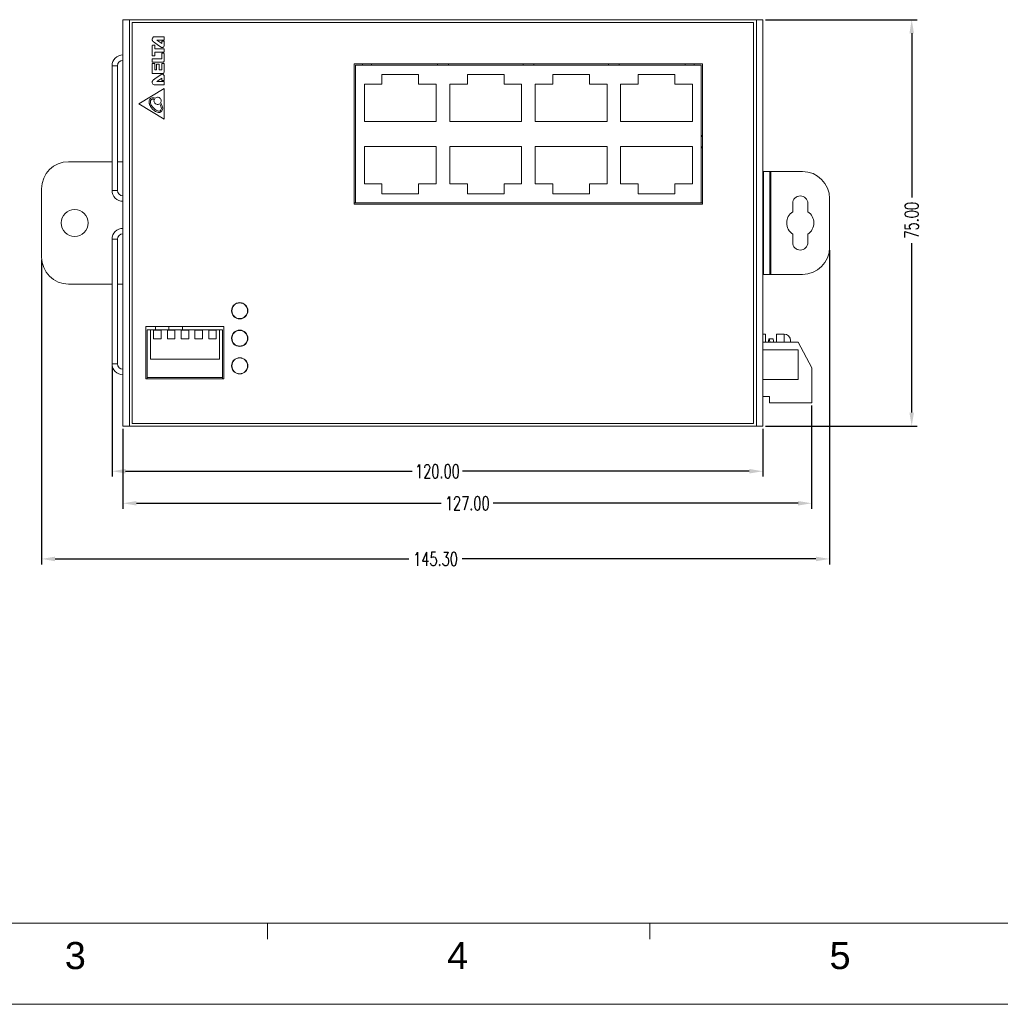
# Model space of a CAD drawing. Extents: x 1967 to 2561, y -57 to 363.
# Tile 4 of 16: x 2147 to 2328, y -57 to 125. Entities that reach past the tile are written whole.
import ezdxf
from ezdxf.enums import TextEntityAlignment as Align

# ---------------------------------------------------------------- set-up
doc = ezdxf.new("R2010")
doc.units = 0
doc.header["$LTSCALE"] = 15.367
doc.header["$MEASUREMENT"] = 0
doc.layers.get('0').update_dxf_attribs({"linetype": 'CONTINUOUS', "lineweight": 5})
doc.layers.get('Defpoints').update_dxf_attribs({"linetype": 'CONTINUOUS', "lineweight": 5})
for name, color, linetype, lineweight in [('02___PRT_ALL_AXES', 7, 'CONTINUOUS', 5), ('23_ALL_GEOM_FEAT', 7, 'CONTINUOUS', 5), ('COVER-8P_DXF_CONTINUOU2160', 7, 'CONTINUOUS', 5), ('DIM', 4, 'CONTINUOUS', 5), ('LOGO-2_DXF_CONTINUOUS_LINE', 7, 'CONTINUOUS', 5), ('PANEL-8P_DXF_CONTINUOU2156', 7, 'CONTINUOUS', 5), ('PANEL-8P_DXF_CONTINUOUS_45', 7, 'CONTINUOUS', 5), ('SNAP_2_DXF_CONTINUOUS_LINE', 7, 'CONTINUOUS', 5), ('SNAP_DXF_CONTINUOUS_LINE', 7, 'CONTINUOUS', 5)]:
    doc.layers.add(name, color=color, linetype=linetype, lineweight=lineweight)
doc.styles.get("Standard").update_dxf_attribs({"font": 'txt.shx', "width": 0.7})
doc.styles.add('TEXTSTYLE_1', font='arial.ttf')
doc.dimstyles.get("Standard").update_dxf_attribs({"dimtxt": 3.157282, "dimasz": 1.5, "dimexe": 5.0292, "dimexo": 1.74625, "dimgap": 0.09, "dimtad": 0, "dimtih": 1, "dimtoh": 1, "dimdec": 4, "dimzin": 0, "dimdsep": 46, "dimtxsty": 'Standard', "dimcen": 2.5146, "dimadec": 0, "dimazin": 0, "dimtfac": 1, "dimtdec": 4, "dimtofl": 0, "dimtmove": 0, "dimatfit": 3, "dimfxl": 0, "dimtolj": 1, "dimtzin": 0, "dimarcsym": 0})

# ---------------------------------------------------------------- blocks, each defined once
blk = doc.blocks.new('*D1')
at = {"layer": 'Defpoints', "color": 0}
for p in [(2293.34, 54.17), (2166.34, 49.87), (2293.34, 35.65)]:
    blk.add_point(p, dxfattribs=at)
at = {"layer": 'DIM', "color": 0, "linetype": 'ByBlock', "lineweight": -2}
for p, q in [((2293.34, 53.67), (2293.34, 34.65)), ((2166.34, 49.37), (2166.34, 34.65)), ((2168.84, 35.65), (2225.05, 35.65)), ((2290.84, 35.65), (2234.63, 35.65))]:
    blk.add_line(p, q, dxfattribs=at)
at = {"layer": 'DIM', "color": 0}
for points in [[(2168.84, 36.06), (2168.84, 35.23), (2166.34, 35.65)], [(2290.84, 36.06), (2290.84, 35.23), (2293.34, 35.65)]]:
    blk.add_solid(points, dxfattribs=at)
at = {"layer": 'DIM', "color": 0, "insert": (2229.84, 35.65), "char_height": 2.5, "attachment_point": 5}
blk.add_mtext('\\A1;127.00', dxfattribs=at)
blk = doc.blocks.new('*D2')
at = {"layer": 'Defpoints', "color": 0}
for p in [(2164.34, 61.37), (2284.34, 49.87), (2284.34, 41.56)]:
    blk.add_point(p, dxfattribs=at)
at = {"layer": 'DIM', "color": 0, "linetype": 'ByBlock', "lineweight": -2}
for p, q in [((2164.34, 60.87), (2164.34, 40.56)), ((2284.34, 49.37), (2284.34, 40.56)), ((2166.84, 41.56), (2219.7, 41.56)), ((2281.84, 41.56), (2228.99, 41.56))]:
    blk.add_line(p, q, dxfattribs=at)
at = {"layer": 'DIM', "color": 0}
for points in [[(2166.84, 41.98), (2166.84, 41.14), (2164.34, 41.56)], [(2281.84, 41.98), (2281.84, 41.14), (2284.34, 41.56)]]:
    blk.add_solid(points, dxfattribs=at)
at = {"layer": 'DIM', "color": 0, "insert": (2224.34, 41.56), "char_height": 2.5, "attachment_point": 5}
blk.add_mtext('\\A1;120.00', dxfattribs=at)
blk = doc.blocks.new('*D3')
at = {"layer": 'Defpoints', "color": 0}
for p in [(2296.64, 82.87), (2151.34, 81.07), (2296.64, 25.38)]:
    blk.add_point(p, dxfattribs=at)
at = {"layer": 'DIM', "color": 0, "linetype": 'ByBlock', "lineweight": -2}
for p, q in [((2296.64, 82.37), (2296.64, 24.38)), ((2151.34, 80.57), (2151.34, 24.38)), ((2153.84, 25.38), (2219.06, 25.38)), ((2294.14, 25.38), (2228.93, 25.38))]:
    blk.add_line(p, q, dxfattribs=at)
at = {"layer": 'DIM', "color": 0}
for points in [[(2153.84, 25.8), (2153.84, 24.96), (2151.34, 25.38)], [(2294.14, 25.8), (2294.14, 24.96), (2296.64, 25.38)]]:
    blk.add_solid(points, dxfattribs=at)
at = {"layer": 'DIM', "color": 0, "insert": (2223.99, 25.38), "char_height": 2.5, "attachment_point": 5}
blk.add_mtext('\\A1;145.30', dxfattribs=at)
blk = doc.blocks.new('*D6')
at = {"layer": 'Defpoints', "color": 0}
for p in [(2284.34, 124.87), (2284.34, 49.87), (2311.79, 49.87)]:
    blk.add_point(p, dxfattribs=at)
at = {"layer": 'DIM', "color": 0, "linetype": 'ByBlock', "lineweight": -2}
for p, q in [((2284.84, 124.87), (2312.79, 124.87)), ((2311.79, 122.37), (2311.79, 92.07)), ((2311.79, 52.37), (2311.79, 83.65)), ((2284.84, 49.87), (2312.79, 49.87))]:
    blk.add_line(p, q, dxfattribs=at)
at = {"layer": 'DIM', "color": 0}
for points in [[(2311.37, 122.37), (2312.2, 122.37), (2311.79, 124.87)], [(2311.37, 52.37), (2312.2, 52.37), (2311.79, 49.87)]]:
    blk.add_solid(points, dxfattribs=at)
at = {"layer": 'DIM', "color": 0, "insert": (2311.79, 87.86), "char_height": 2.5, "attachment_point": 5, "rotation": 90}
blk.add_mtext('\\A1;75.00', dxfattribs=at)

msp = doc.modelspace()

# ---------------------------------------------------------------- linework, layer by layer
at = {"linetype": 'Continuous', "lineweight": 5}
for p, q in [((1981.511, -41.787), (2545.511, -41.787)), ((2193.011, -41.787), (2193.011, -44.787)), ((2263.511, -41.787), (2263.511, -44.787)), ((1966.511, -56.787), (2560.511, -56.787))]:
    msp.add_line(p, q, dxfattribs=at)
at = {"layer": '02___PRT_ALL_AXES', "color": 7, "linetype": 'Continuous'}
for p, q in [((2282.643, 124.366), (2168.043, 124.366)), ((2168.043, 124.366), (2168.043, 50.366)), ((2282.643, 50.366), (2282.643, 124.366)), ((2289.843, 90.966), (2289.843, 89.437)), ((2292.643, 89.437), (2292.643, 90.966)), ((2289.843, 85.294), (2289.843, 83.766)), ((2292.643, 83.766), (2292.643, 85.294)), ((2168.043, 50.366), (2282.643, 50.366))]:
    msp.add_line(p, q, dxfattribs=at)
msp.add_circle((2157.443, 87.366), 2.5, dxfattribs=at)
for start, end in [(124.0558, 235.9442), (304.0558, 55.9442)]:
    msp.add_arc((2291.243, 87.366), 2.5, start, end, dxfattribs=at)
at = {"layer": '23_ALL_GEOM_FEAT', "color": 7, "linetype": 'Continuous'}
for p, q in [((2284.843, 66.866), (2284.343, 66.866)), ((2284.843, 65.366), (2284.843, 66.866)), ((2286.193, 65.966), (2285.493, 65.966)), ((2288.243, 66.866), (2286.843, 66.866)), ((2286.843, 65.366), (2286.843, 66.866)), ((2288.243, 66.866), (2288.243, 65.366)), ((2289.443, 65.366), (2289.443, 65.666))]:
    msp.add_line(p, q, dxfattribs=at)
for points in [[(2285.493, 65.966), (2285.46, 65.934), (2285.428, 65.838), (2285.395, 65.682), (2285.363, 65.469), (2285.35, 65.366)], [(2285.635, 65.366), (2285.623, 65.469), (2285.59, 65.682), (2285.558, 65.838), (2285.525, 65.934), (2285.493, 65.966)], [(2286.335, 65.366), (2286.323, 65.469), (2286.29, 65.682), (2286.258, 65.838), (2286.225, 65.934), (2286.193, 65.966)]]:
    msp.add_lwpolyline(points, dxfattribs=at)
msp.add_arc((2288.243, 65.666), 1.2, 0, 90, dxfattribs=at)
at = {"layer": 'COVER-8P_DXF_CONTINUOU2160', "color": 7, "linetype": 'Continuous'}
for p, q in [((2165.343, 116.366), (2164.343, 116.366)), ((2165.343, 93.366), (2165.343, 116.366)), ((2165.343, 93.366), (2164.343, 93.366)), ((2165.343, 84.366), (2164.343, 84.366)), ((2165.343, 61.366), (2165.343, 84.366)), ((2165.343, 61.366), (2164.343, 61.366))]:
    msp.add_line(p, q, dxfattribs=at)
at = {"layer": 'COVER-8P_DXF_CONTINUOU2160', "color": 3, "linetype": 'Continuous'}
for p, q in [((2164.343, 93.366), (2164.343, 116.366)), ((2164.343, 61.366), (2164.343, 84.366))]:
    msp.add_line(p, q, dxfattribs=at)
for centre, start, end in [((2166.343, 116.366), 90, 180), ((2166.343, 93.366), 180, 270), ((2166.343, 84.366), 90, 180), ((2166.343, 61.366), 180, 270)]:
    msp.add_arc(centre, 2, start, end, dxfattribs=at)
at = {"layer": 'COVER-8P_DXF_CONTINUOU2160', "color": 7, "linetype": 'Continuous'}
for centre, start, end in [((2166.343, 116.366), 90, 180), ((2166.343, 93.366), 180, 270), ((2166.343, 84.366), 90, 180), ((2166.343, 61.366), 180, 270)]:
    msp.add_arc(centre, 1, start, end, dxfattribs=at)
at = {"layer": 'DIM'}
for p, q in [((2284.343, 65.366), (2290.843, 65.366)), ((2290.843, 63.966), (2284.343, 63.966)), ((2293.343, 60.616), (2290.843, 65.366)), ((2290.843, 58.466), (2290.843, 63.966)), ((2293.343, 54.166), (2293.343, 60.616)), ((2284.343, 58.466), (2290.843, 58.466)), ((2284.343, 55.366), (2285.543, 55.366)), ((2285.543, 55.366), (2285.543, 54.166)), ((2285.543, 54.166), (2293.343, 54.166))]:
    msp.add_line(p, q, dxfattribs=at)
at = {"layer": 'LOGO-2_DXF_CONTINUOUS_LINE', "color": 7, "linetype": 'Continuous'}
for p, q in [((2173.931, 121.723), (2172.224, 121.723)), ((2171.769, 120.117), (2171.767, 118.244)), ((2172.198, 120.144), (2171.796, 120.144)), ((2172.224, 119.493), (2172.224, 120.117)), ((2173.503, 120.466), (2172.607, 121.089)), ((2172.607, 121.089), (2173.931, 121.089)), ((2173.503, 120.871), (2173.503, 120.466)), ((2173.931, 120.897), (2173.53, 120.897)), ((2173.958, 121.116), (2173.958, 121.697)), ((2173.958, 120.102), (2173.958, 120.871)), ((2171.794, 118.217), (2172.2, 118.217)), ((2173.832, 119.493), (2172.224, 119.493)), ((2172.226, 118.875), (2173.926, 118.875)), ((2172.226, 118.244), (2172.226, 118.875)), ((2173.278, 119.867), (2173.374, 119.799)), ((2173.503, 118.657), (2173.503, 117.622)), ((2173.84, 118.683), (2173.53, 118.683)), ((2173.953, 118.902), (2173.953, 119.381)), ((2173.958, 117.263), (2173.958, 118.581)), ((2171.767, 116.775), (2171.767, 114.975)), ((2171.769, 117.596), (2171.769, 117.027)), ((2172.204, 116.801), (2171.794, 116.801)), ((2173.503, 117.622), (2171.795, 117.623)), ((2171.795, 117), (2173.694, 117)), ((2172.23, 115.594), (2172.23, 116.775)), ((2172.564, 116.612), (2172.564, 115.594)), ((2172.994, 116.638), (2172.591, 116.638)), ((2173.02, 115.59), (2173.02, 116.612)), ((2173.498, 116.775), (2173.498, 115.59)), ((2173.858, 116.801), (2173.525, 116.801)), ((2173.958, 115.223), (2173.958, 116.683)), ((2171.794, 114.948), (2173.702, 114.948)), ((2172.564, 115.594), (2172.23, 115.594)), ((2172.947, 114.463), (2172.462, 114.12)), ((2173.373, 114.765), (2172.947, 114.463)), ((2173.498, 115.59), (2173.02, 115.59)), ((2173.956, 113.693), (2173.956, 114.462)), ((2172.224, 112.84), (2173.93, 112.84)), ((2172.605, 113.474), (2173.502, 114.098)), ((2173.93, 113.474), (2172.605, 113.474)), ((2173.502, 114.098), (2173.502, 113.693)), ((2173.528, 113.666), (2173.93, 113.666)), ((2173.956, 112.867), (2173.956, 113.448)), ((2173.958, 112.184), (2169.266, 109.344)), ((2173.958, 106.49), (2173.958, 112.184)), ((2169.266, 109.344), (2173.958, 106.49)), ((2171.424, 109.746), (2171.424, 109.742)), ((2173.306, 109.529), (2173.312, 109.521))]:
    msp.add_line(p, q, dxfattribs=at)
for points in [[(2172.224, 121.723), (2172.116, 121.711), (2172.008, 121.673), (2171.913, 121.614), (2171.835, 121.536), (2171.776, 121.441), (2171.738, 121.333), (2171.726, 121.225)], [(2173.958, 121.697), (2173.956, 121.707), (2173.95, 121.715), (2173.941, 121.721), (2173.931, 121.723)], [(2171.726, 121.225), (2171.74, 121.109), (2171.78, 121), (2171.842, 120.904)], [(2171.796, 120.144), (2171.787, 120.141), (2171.778, 120.135), (2171.772, 120.126), (2171.769, 120.117)], [(2171.842, 120.904), (2171.875, 120.868), (2171.914, 120.833), (2171.957, 120.8)], [(2171.957, 120.8), (2172.157, 120.66), (2172.664, 120.302)], [(2172.216, 120.136), (2172.211, 120.14), (2172.204, 120.143), (2172.198, 120.144)], [(2172.224, 120.117), (2172.223, 120.124), (2172.22, 120.13), (2172.216, 120.136)], [(2172.664, 120.302), (2172.939, 120.107), (2173.061, 120.02), (2173.278, 119.867)], [(2173.374, 119.799), (2173.453, 119.757), (2173.54, 119.734), (2173.63, 119.734), (2173.718, 119.755), (2173.797, 119.796), (2173.863, 119.854), (2173.914, 119.929), (2173.947, 120.016), (2173.958, 120.102)], [(2173.53, 120.897), (2173.52, 120.895), (2173.511, 120.89), (2173.505, 120.881), (2173.503, 120.871)], [(2173.931, 121.089), (2173.941, 121.091), (2173.95, 121.097), (2173.956, 121.106), (2173.958, 121.116)], [(2173.958, 120.871), (2173.956, 120.881), (2173.95, 120.89), (2173.941, 120.895), (2173.931, 120.897)], [(2171.767, 118.244), (2171.769, 118.234), (2171.775, 118.225), (2171.784, 118.219), (2171.794, 118.217)], [(2172.2, 118.217), (2172.21, 118.219), (2172.219, 118.225), (2172.224, 118.234), (2172.226, 118.244)], [(2173.53, 118.683), (2173.519, 118.681), (2173.511, 118.675), (2173.505, 118.667), (2173.503, 118.657)], [(2173.953, 119.381), (2173.947, 119.417), (2173.931, 119.447), (2173.906, 119.471), (2173.871, 119.487), (2173.832, 119.493)], [(2173.958, 118.581), (2173.952, 118.608), (2173.935, 118.634), (2173.908, 118.657), (2173.875, 118.675), (2173.84, 118.683)], [(2173.926, 118.875), (2173.936, 118.878), (2173.945, 118.883), (2173.951, 118.892), (2173.953, 118.902)], [(2171.794, 116.801), (2171.784, 116.799), (2171.775, 116.794), (2171.769, 116.785), (2171.767, 116.775)], [(2171.795, 117.623), (2171.785, 117.621), (2171.777, 117.615), (2171.771, 117.606), (2171.769, 117.596)], [(2171.769, 117.027), (2171.771, 117.018), (2171.777, 117.009), (2171.786, 117.002), (2171.795, 117)], [(2172.23, 116.775), (2172.228, 116.785), (2172.223, 116.794), (2172.214, 116.799), (2172.204, 116.801)], [(2172.591, 116.638), (2172.581, 116.636), (2172.572, 116.63), (2172.566, 116.622), (2172.564, 116.612)], [(2173.02, 116.612), (2173.018, 116.622), (2173.012, 116.63), (2173.004, 116.636), (2172.994, 116.638)], [(2173.525, 116.801), (2173.515, 116.799), (2173.506, 116.794), (2173.5, 116.785), (2173.498, 116.775)], [(2173.694, 117), (2173.767, 117.009), (2173.828, 117.034), (2173.879, 117.073), (2173.921, 117.129), (2173.949, 117.196), (2173.958, 117.263)], [(2173.874, 116.798), (2173.868, 116.8), (2173.863, 116.801), (2173.858, 116.801)], [(2173.958, 116.683), (2173.951, 116.716), (2173.932, 116.75), (2173.905, 116.779), (2173.874, 116.798)], [(2171.767, 114.975), (2171.769, 114.965), (2171.775, 114.956), (2171.784, 114.95), (2171.794, 114.948)], [(2173.956, 114.462), (2173.946, 114.547), (2173.912, 114.634), (2173.861, 114.709), (2173.796, 114.767), (2173.716, 114.808), (2173.629, 114.83), (2173.539, 114.829), (2173.452, 114.807), (2173.373, 114.765)], [(2173.702, 114.948), (2173.762, 114.957), (2173.82, 114.982), (2173.872, 115.024), (2173.918, 115.085), (2173.948, 115.155), (2173.958, 115.223)], [(2171.841, 113.659), (2171.773, 113.554), (2171.734, 113.435), (2171.725, 113.31), (2171.748, 113.187), (2171.801, 113.074), (2171.881, 112.976), (2171.982, 112.902), (2172.098, 112.856), (2172.224, 112.84)], [(2171.957, 113.765), (2171.916, 113.733), (2171.877, 113.698), (2171.841, 113.659)], [(2172.462, 114.12), (2172.207, 113.939), (2171.957, 113.765)], [(2173.502, 113.693), (2173.504, 113.682), (2173.51, 113.674), (2173.518, 113.668), (2173.528, 113.666)], [(2173.93, 113.666), (2173.94, 113.668), (2173.949, 113.674), (2173.954, 113.682), (2173.956, 113.693)], [(2173.956, 113.448), (2173.954, 113.458), (2173.949, 113.466), (2173.94, 113.472), (2173.93, 113.474)], [(2173.93, 112.84), (2173.94, 112.842), (2173.949, 112.848), (2173.954, 112.857), (2173.956, 112.867)], [(2171.176, 109.746), (2171.195, 109.934), (2171.246, 110.093), (2171.326, 110.224), (2171.428, 110.329), (2171.555, 110.409), (2171.706, 110.461), (2171.883, 110.48), (2172.084, 110.459), (2172.304, 110.389)], [(2173.018, 107.749), (2172.88, 107.755), (2172.726, 107.786), (2172.559, 107.843), (2172.381, 107.931), (2172.193, 108.052), (2172.022, 108.186), (2171.882, 108.315), (2171.765, 108.437), (2171.667, 108.552), (2171.584, 108.661), (2171.513, 108.762), (2171.454, 108.856), (2171.403, 108.945), (2171.361, 109.027), (2171.325, 109.104), (2171.295, 109.176), (2171.269, 109.243), (2171.249, 109.305), (2171.232, 109.362), (2171.218, 109.416), (2171.207, 109.465), (2171.198, 109.511), (2171.191, 109.553), (2171.186, 109.592), (2171.182, 109.628), (2171.179, 109.661), (2171.178, 109.692), (2171.177, 109.72), (2171.176, 109.746)], [(2171.555, 110.11), (2171.501, 110.043), (2171.459, 109.958), (2171.433, 109.859), (2171.424, 109.746)], [(2171.424, 109.742), (2171.447, 109.524), (2171.52, 109.282), (2171.643, 109.024), (2171.806, 108.777), (2171.976, 108.574), (2172.143, 108.409), (2172.306, 108.276), (2172.463, 108.171), (2172.613, 108.092), (2172.755, 108.035), (2172.887, 108.003), (2173.008, 107.997)], [(2172.146, 110.185), (2171.995, 110.223), (2171.857, 110.232), (2171.736, 110.213), (2171.635, 110.171), (2171.555, 110.11)], [(2173.131, 109.345), (2172.99, 109.268), (2172.835, 109.227), (2172.675, 109.224), (2172.518, 109.26), (2172.375, 109.332), (2172.252, 109.436), (2172.158, 109.567), (2172.099, 109.715), (2172.076, 109.874), (2172.092, 110.033), (2172.146, 110.185)], [(2172.304, 110.389), (2172.43, 110.477), (2172.571, 110.533), (2172.722, 110.556), (2172.874, 110.543), (2173.019, 110.497), (2173.15, 110.418), (2173.26, 110.311), (2173.343, 110.184), (2173.394, 110.04), (2173.412, 109.889)], [(2173.312, 109.521), (2173.48, 109.245), (2173.596, 108.981), (2173.661, 108.737), (2173.681, 108.519), (2173.662, 108.326), (2173.61, 108.163), (2173.531, 108.026), (2173.426, 107.914), (2173.301, 107.828), (2173.159, 107.771), (2173.018, 107.749)], [(2173.432, 108.481), (2173.416, 108.693), (2173.359, 108.9), (2173.265, 109.118), (2173.131, 109.345)], [(2173.412, 109.889), (2173.4, 109.763), (2173.364, 109.641), (2173.306, 109.529)], [(2173.008, 107.997), (2173.103, 108.013), (2173.203, 108.058), (2173.292, 108.128), (2173.362, 108.221), (2173.409, 108.338), (2173.432, 108.481)]]:
    msp.add_lwpolyline(points, dxfattribs=at)
at = {"layer": 'PANEL-8P_DXF_CONTINUOU2156', "color": 7, "linetype": 'Continuous'}
for p, q in [((2166.343, 124.866), (2284.343, 124.866)), ((2166.343, 124.866), (2166.343, 49.866)), ((2167.543, 124.866), (2167.543, 49.866)), ((2283.143, 124.866), (2283.143, 49.866)), ((2284.343, 124.866), (2284.343, 49.866)), ((2166.343, 49.866), (2284.343, 49.866))]:
    msp.add_line(p, q, dxfattribs=at)
at = {"layer": 'PANEL-8P_DXF_CONTINUOUS_45', "color": 7, "linetype": 'Continuous'}
for p, q in [((2208.993, 116.716), (2208.993, 90.816)), ((2273.243, 116.716), (2208.993, 116.716)), ((2209.243, 116.466), (2209.243, 91.066)), ((2272.993, 116.466), (2209.243, 116.466)), ((2210.543, 116.466), (2210.543, 116.716)), ((2212.193, 116.466), (2212.193, 116.716)), ((2224.368, 116.466), (2224.368, 116.716)), ((2226.368, 116.466), (2226.368, 116.716)), ((2240.118, 116.466), (2240.118, 116.716)), ((2242.118, 116.466), (2242.118, 116.716)), ((2255.868, 116.466), (2255.868, 116.716)), ((2257.868, 116.466), (2257.868, 116.716)), ((2270.043, 116.466), (2270.043, 116.716)), ((2271.693, 116.466), (2271.693, 116.716)), ((2272.993, 91.066), (2272.993, 116.466)), ((2273.243, 90.816), (2273.243, 116.716)), ((2214.108, 114.766), (2214.108, 112.966)), ((2220.878, 114.766), (2214.108, 114.766)), ((2220.878, 112.966), (2220.878, 114.766)), ((2229.858, 114.766), (2229.858, 112.966)), ((2236.628, 114.766), (2229.858, 114.766)), ((2236.628, 112.966), (2236.628, 114.766)), ((2245.608, 114.766), (2245.608, 112.966)), ((2252.378, 114.766), (2245.608, 114.766)), ((2252.378, 112.966), (2252.378, 114.766)), ((2261.358, 114.766), (2261.358, 112.966)), ((2268.128, 114.766), (2261.358, 114.766)), ((2268.128, 112.966), (2268.128, 114.766)), ((2210.868, 112.966), (2210.868, 106.066)), ((2214.108, 112.966), (2210.868, 112.966)), ((2224.118, 112.966), (2220.878, 112.966)), ((2224.118, 106.066), (2224.118, 112.966)), ((2226.618, 112.966), (2226.618, 106.066)), ((2229.858, 112.966), (2226.618, 112.966)), ((2239.868, 112.966), (2236.628, 112.966)), ((2239.868, 106.066), (2239.868, 112.966)), ((2242.368, 112.966), (2242.368, 106.066)), ((2245.608, 112.966), (2242.368, 112.966)), ((2255.618, 112.966), (2252.378, 112.966)), ((2255.618, 106.066), (2255.618, 112.966)), ((2258.118, 112.966), (2258.118, 106.066)), ((2261.358, 112.966), (2258.118, 112.966)), ((2271.368, 112.966), (2268.128, 112.966)), ((2271.368, 106.066), (2271.368, 112.966)), ((2210.868, 106.066), (2224.118, 106.066)), ((2226.618, 106.066), (2239.868, 106.066)), ((2242.368, 106.066), (2255.618, 106.066)), ((2258.118, 106.066), (2271.368, 106.066)), ((2224.118, 101.466), (2210.868, 101.466)), ((2210.868, 101.466), (2210.868, 94.566)), ((2224.118, 94.566), (2224.118, 101.466)), ((2226.618, 101.466), (2226.618, 94.566)), ((2239.868, 101.466), (2226.618, 101.466)), ((2239.868, 94.566), (2239.868, 101.466)), ((2242.368, 101.466), (2242.368, 94.566)), ((2255.618, 101.466), (2242.368, 101.466)), ((2255.618, 94.566), (2255.618, 101.466)), ((2258.118, 101.466), (2258.118, 94.566)), ((2271.368, 101.466), (2258.118, 101.466)), ((2271.368, 94.566), (2271.368, 101.466)), ((2210.868, 94.566), (2214.108, 94.566)), ((2214.108, 94.566), (2214.108, 92.766)), ((2220.878, 92.766), (2220.878, 94.566)), ((2220.878, 94.566), (2224.118, 94.566)), ((2226.618, 94.566), (2229.858, 94.566)), ((2229.858, 94.566), (2229.858, 92.766)), ((2236.628, 92.766), (2236.628, 94.566)), ((2236.628, 94.566), (2239.868, 94.566)), ((2242.368, 94.566), (2245.608, 94.566)), ((2245.608, 94.566), (2245.608, 92.766)), ((2252.378, 92.766), (2252.378, 94.566)), ((2252.378, 94.566), (2255.618, 94.566)), ((2258.118, 94.566), (2261.358, 94.566)), ((2261.358, 94.566), (2261.358, 92.766)), ((2268.128, 92.766), (2268.128, 94.566)), ((2268.128, 94.566), (2271.368, 94.566)), ((2214.108, 92.766), (2220.878, 92.766)), ((2229.858, 92.766), (2236.628, 92.766)), ((2245.608, 92.766), (2252.378, 92.766)), ((2261.358, 92.766), (2268.128, 92.766)), ((2208.993, 91.066), (2209.243, 91.066)), ((2209.243, 91.066), (2272.993, 91.066)), ((2272.993, 91.066), (2273.243, 91.066)), ((2208.993, 90.816), (2273.243, 90.816)), ((2184.973, 68.266), (2170.593, 68.266)), ((2170.593, 68.266), (2170.593, 58.616)), ((2170.843, 67.666), (2184.723, 67.666)), ((2170.843, 58.616), (2170.843, 67.666)), ((2171.433, 67.666), (2171.433, 62.266)), ((2173.403, 67.566), (2172.003, 67.566)), ((2172.003, 67.566), (2172.003, 65.966)), ((2172.343, 67.666), (2172.343, 68.266)), ((2173.403, 65.966), (2173.403, 67.566)), ((2175.943, 67.566), (2174.543, 67.566)), ((2174.543, 67.566), (2174.543, 65.966)), ((2174.843, 67.666), (2174.843, 68.266)), ((2175.943, 65.966), (2175.943, 67.566)), ((2178.483, 67.566), (2177.083, 67.566)), ((2177.083, 67.566), (2177.083, 65.966)), ((2177.343, 67.666), (2177.343, 68.266)), ((2178.483, 65.966), (2178.483, 67.566)), ((2181.023, 67.566), (2179.623, 67.566)), ((2179.623, 67.566), (2179.623, 65.966)), ((2181.023, 65.966), (2181.023, 67.566)), ((2182.163, 67.566), (2183.563, 67.566)), ((2182.163, 65.966), (2182.163, 67.566)), ((2183.563, 67.566), (2183.563, 65.966)), ((2184.133, 67.666), (2184.133, 62.266)), ((2184.723, 58.616), (2184.723, 67.666)), ((2184.973, 58.616), (2184.973, 68.266)), ((2172.003, 65.966), (2173.403, 65.966)), ((2174.543, 65.966), (2175.943, 65.966)), ((2177.083, 65.966), (2178.483, 65.966)), ((2179.623, 65.966), (2181.023, 65.966)), ((2183.563, 65.966), (2182.163, 65.966)), ((2171.433, 62.266), (2184.133, 62.266)), ((2170.593, 58.616), (2184.973, 58.616)), ((2170.843, 58.866), (2184.723, 58.866))]:
    msp.add_line(p, q, dxfattribs=at)
for centre, radius in [((2187.883, 71.166), 1.5), ((2187.883, 71.166), 1.45), ((2187.883, 66.086), 1.5), ((2187.883, 66.086), 1.45), ((2187.883, 61.006), 1.5), ((2187.883, 61.006), 1.45)]:
    msp.add_circle(centre, radius, dxfattribs=at)
for start, end in [(148.05368, 161.63915), (198.36085, 211.94632)]:
    msp.add_arc((2275.343, 102.366), 2.5, start, end, dxfattribs=at)
at = {"layer": 'SNAP_2_DXF_CONTINUOUS_LINE', "color": 7, "linetype": 'Continuous'}
for p, q in [((2164.343, 98.666), (2156.343, 98.666)), ((2166.343, 98.666), (2165.343, 98.666)), ((2151.343, 93.666), (2151.343, 81.066)), ((2156.343, 76.066), (2164.343, 76.066)), ((2165.343, 76.066), (2166.343, 76.066))]:
    msp.add_line(p, q, dxfattribs=at)
for centre, start, end in [((2156.343, 93.666), 90, 180), ((2156.343, 81.066), 180, 270)]:
    msp.add_arc(centre, 5, start, end, dxfattribs=at)
at = {"layer": 'SNAP_DXF_CONTINUOUS_LINE', "color": 7, "linetype": 'Continuous'}
for p, q in [((2291.643, 96.866), (2284.343, 96.866)), ((2284.443, 77.866), (2284.443, 96.866)), ((2285.643, 77.866), (2285.643, 96.866)), ((2285.843, 96.866), (2285.843, 77.866)), ((2296.643, 82.866), (2296.643, 91.866)), ((2291.643, 77.866), (2284.343, 77.866))]:
    msp.add_line(p, q, dxfattribs=at)
for centre, radius, start, end in [((2291.643, 91.866), 5, 0, 90), ((2291.243, 90.966), 1.4, 0, 180), ((2291.243, 83.766), 1.4, 180, 0), ((2291.643, 82.866), 5, 270, 0)]:
    msp.add_arc(centre, radius, start, end, dxfattribs=at)

# ---------------------------------------------------------------- texts
at = {"linetype": 'Continuous', "lineweight": 5, "style": 'TEXTSTYLE_1'}
for s, p in [('3', (2157.574, -50.292)), ('4', (2228.074, -50.292)), ('5', (2298.574, -50.292))]:
    msp.add_text(s, height=5, dxfattribs=at).set_placement(p, align=Align.CENTER)

# ---------------------------------------------------------------- dimensions: what is measured, and where the dimension line sits
at = {"layer": 'DIM'}
dim = msp.add_linear_dim(base=(2311.786, 49.866), p1=(2284.343, 124.866), p2=(2284.343, 49.866), angle=90, dimstyle='Standard', override={"dimtxt": 2.5, "dimasz": 2.5, "dimexe": 1, "dimexo": 0.5, "dimgap": 1, "dimtih": 0, "dimtoh": 0, "dimdec": 2, "dimcen": 10.701, "dimarcsym": 1}, dxfattribs=at)
dim.commit()
dim.dimension.update_dxf_attribs({"geometry": '*D6', "text_midpoint": (2311.786, 87.861), "dimtype": 160})
for base, p1, p2, picture, middle in [((2296.643, 25.38), (2151.343, 81.066), (2296.643, 82.866), '*D3', (2223.993, 25.38)), ((2284.343, 41.559), (2164.343, 61.366), (2284.343, 49.866), '*D2', (2224.343, 41.559)), ((2293.343, 35.648), (2166.343, 49.866), (2293.343, 54.166), '*D1', (2229.843, 35.648))]:
    dim = msp.add_linear_dim(base=base, p1=p1, p2=p2, dimstyle='Standard', override={"dimtxt": 2.5, "dimasz": 2.5, "dimexe": 1, "dimexo": 0.5, "dimgap": 1, "dimtih": 0, "dimtoh": 0, "dimdec": 2, "dimcen": 10.701, "dimarcsym": 1}, dxfattribs=at)
    dim.commit()
    dim.dimension.update_dxf_attribs({"geometry": picture, "text_midpoint": middle})

doc.saveas('drawing.dxf')
